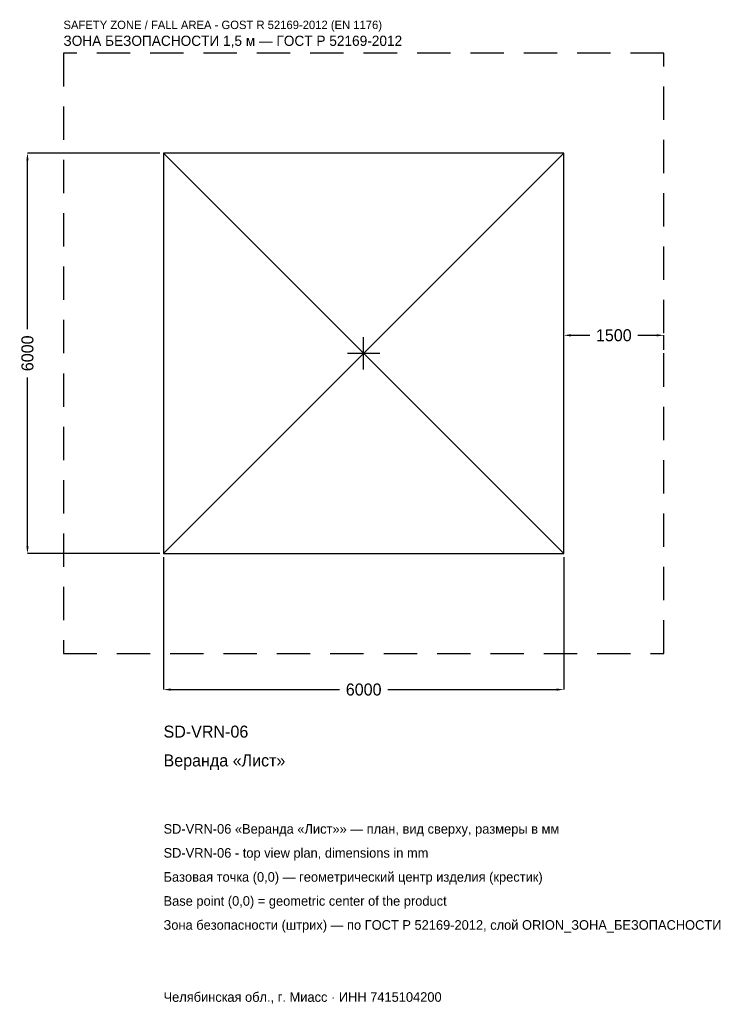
# Model space of a CAD drawing. Header units: metres. Extents: x -5157 to 5481, y -9757 to 5001.
import ezdxf

# ---------------------------------------------------------------- set-up
doc = ezdxf.new("R2010")
doc.units = ezdxf.units.M
doc.linetypes.add('DASHED', pattern=[800, 500, -300])
for name, color, linetype in [('ORION_ДАННЫЕ', 3, 'Continuous'), ('ORION_ЗОНА_БЕЗОПАСНОСТИ', 1, 'Continuous'), ('ORION_КОНТУР', 7, 'Continuous'), ('ORION_РАЗМЕРЫ', 8, 'Continuous')]:
    doc.layers.add(name, color=color, linetype=linetype)
doc.dimstyles.new('ORION', dxfattribs={"dimtxt": 180, "dimasz": 108, "dimexe": 1.25, "dimexo": 54, "dimtad": 1, "dimdec": 0, "dimcen": 2.5, "dimazin": 3, "dimtfac": 1, "dimtmove": 0, "dimatfit": 3, "dimarcsym": 0})

# ---------------------------------------------------------------- blocks, each defined once
blk = doc.blocks.new('_CLOSEDFILLED')
at = {"color": 0, "linetype": 'BYBLOCK'}
blk.add_solid([(-1, 0.16), (0, 0), (-1, -0.16)], dxfattribs=at)
blk = doc.blocks.new('*D1')
for p, q in [((-3000, -3054), (-3000, -5040)), ((3000, -3054), (3000, -5040)), ((-2892, -5040), (-360, -5040)), ((360, -5040), (2892, -5040))]:
    blk.add_line(p, q)
at = {"layer": 'Defpoints'}
for p in [(-3000, -3000), (3000, -3000), (-3000, -5040)]:
    blk.add_point(p, dxfattribs=at)
at = {"layer": 'ORION_РАЗМЕРЫ', "xscale": 108, "yscale": 108, "rotation": 180}
blk.add_blockref('_CLOSEDFILLED', (-3000, -5040), dxfattribs=at)
at = {"layer": 'ORION_РАЗМЕРЫ', "xscale": 108, "yscale": 108}
blk.add_blockref('_CLOSEDFILLED', (3000, -5040), dxfattribs=at)
at = {"layer": 'ORION_РАЗМЕРЫ', "insert": (0, -5040), "char_height": 180, "attachment_point": 5}
blk.add_mtext('6000', dxfattribs=at)
blk = doc.blocks.new('*D2')
for p, q in [((-3054, 3000), (-5040, 3000)), ((-5040, 360), (-5040, 2892)), ((-5040, -2892), (-5040, -360)), ((-3054, -3000), (-5040, -3000))]:
    blk.add_line(p, q)
at = {"layer": 'Defpoints'}
for p in [(-3000, 3000), (-5040, -3000), (-3000, -3000)]:
    blk.add_point(p, dxfattribs=at)
at = {"layer": 'ORION_РАЗМЕРЫ', "xscale": 108, "yscale": 108}
for p, rotation in [((-5040, 3000), 90), ((-5040, -3000), 270)]:
    blk.add_blockref('_CLOSEDFILLED', p, dxfattribs=dict(at, rotation=rotation))
at = {"layer": 'ORION_РАЗМЕРЫ', "insert": (-5040, 0), "char_height": 180, "attachment_point": 5, "rotation": 90}
blk.add_mtext('6000', dxfattribs=at)
blk = doc.blocks.new('*D3')
for p, q in [((3000, 54), (3000, 270)), ((3108, 270), (3390, 270)), ((4110, 270), (4392, 270)), ((4500, 54), (4500, 270))]:
    blk.add_line(p, q)
at = {"layer": 'Defpoints'}
for p in [(3000, 270), (3000, 0), (4500, 0)]:
    blk.add_point(p, dxfattribs=at)
at = {"layer": 'ORION_РАЗМЕРЫ', "xscale": 108, "yscale": 108, "rotation": 180}
blk.add_blockref('_CLOSEDFILLED', (3000, 270), dxfattribs=at)
at = {"layer": 'ORION_РАЗМЕРЫ', "xscale": 108, "yscale": 108}
blk.add_blockref('_CLOSEDFILLED', (4500, 270), dxfattribs=at)
at = {"layer": 'ORION_РАЗМЕРЫ', "insert": (3750, 270), "char_height": 180, "attachment_point": 5}
blk.add_mtext('1500', dxfattribs=at)
blk = doc.blocks.new('ОРИОН SD-VRN-06 Веранда Лист')
at = {"layer": 'ORION_ЗОНА_БЕЗОПАСНОСТИ', "linetype": 'DASHED'}
blk.add_lwpolyline([(-4500, -4500), (4500, -4500), (4500, 4500), (-4500, 4500)], close=True, dxfattribs=at)
at = {"layer": 'ORION_КОНТУР'}
for p, q in [((-3000, -3000), (3000, 3000)), ((-3000, 3000), (3000, -3000))]:
    blk.add_line(p, q, dxfattribs=at)
blk.add_lwpolyline([(-3000, -3000), (3000, -3000), (3000, 3000), (-3000, 3000)], close=True, dxfattribs=at)
at = {"layer": 'ORION_РАЗМЕРЫ'}
for p, q in [((0, -240), (0, 240)), ((-240, 0), (240, 0))]:
    blk.add_line(p, q, dxfattribs=at)
at = {"layer": 'ORION_ДАННЫЕ'}
for tag, p in [('АРТИКУЛ', (-3000, -5760)), ('НАИМЕНОВАНИЕ', (-3000, -6192))]:
    blk.add_attdef(tag, p, '', height=180, dxfattribs=at)
at = {"layer": 'ORION_ДАННЫЕ', "flags": 1}
for tag, p in [('ПРОИЗВОДИТЕЛЬ', (-3000, -6624)), ('ТЕЛЕФОН', (-3000, -7056)), ('САЙТ', (-3000, -7920)), ('АДРЕС', (-3000, -8352)), ('РЕКВИЗИТЫ', (-3000, -8784)), ('ГАБАРИТЫ', (-3000, -9216)), ('ЗОНА_БЕЗОПАСНОСТИ', (-3000, -9648))]:
    blk.add_attdef(tag, p, '', height=180, dxfattribs=at)
at = {"layer": 'ORION_ЗОНА_БЕЗОПАСНОСТИ', "color": 1}
for s, height, p in [('SAFETY ZONE / FALL AREA - GOST R 52169-2012 (EN 1176)', 126, (-4500, 4860)), ('ЗОНА БЕЗОПАСНОСТИ 1,5 м — ГОСТ Р 52169-2012', 153, (-4500, 4608))]:
    blk.add_text(s, height=height, dxfattribs=at).set_placement(p)
at = {"layer": 'ORION_РАЗМЕРЫ'}
dim = blk.add_linear_dim(base=(-5040, -3000), p1=(-3000, -3000), p2=(-3000, 3000), angle=90, dimstyle='ORION', dxfattribs=at)
dim.commit()
dim.dimension.update_dxf_attribs({"geometry": '*D2', "text_midpoint": (-5040, 0)})
for base, p1, p2, picture, middle in [((3000, 270), (3000, 0), (4500, 0), '*D3', (3750, 270)), ((-3000, -5040), (-3000, -3000), (3000, -3000), '*D1', (0, -5040))]:
    dim = blk.add_linear_dim(base=base, p1=p1, p2=p2, dimstyle='ORION', dxfattribs=at)
    dim.commit()
    dim.dimension.update_dxf_attribs({"geometry": picture, "text_midpoint": middle})

msp = doc.modelspace()

# ---------------------------------------------------------------- block references
msp.add_blockref('ОРИОН SD-VRN-06 Веранда Лист', (0, 0)).add_auto_attribs({'АРТИКУЛ': 'SD-VRN-06', 'НАИМЕНОВАНИЕ': 'Веранда «Лист»'})

# ---------------------------------------------------------------- texts
at = {"layer": 'ORION_ДАННЫЕ', "color": 3}
for s, p in [('SD-VRN-06 «Веранда «Лист»» — план, вид сверху, размеры в мм', (-3000, -7200)), ('SD-VRN-06 - top view plan, dimensions in mm', (-3000, -7560)), ('Челябинская обл., г. Миасс · ИНН 7415104200', (-3000, -9720))]:
    msp.add_text(s, height=144, dxfattribs=at).set_placement(p)
at = {"layer": 'ORION_ДАННЫЕ', "color": 7}
for s, p in [('Базовая точка (0,0) — геометрический центр изделия (крестик)', (-3000, -7920)), ('Base point (0,0) = geometric center of the product', (-3000, -8280))]:
    msp.add_text(s, height=144, dxfattribs=at).set_placement(p)
at = {"layer": 'ORION_ДАННЫЕ', "color": 1}
msp.add_text('Зона безопасности (штрих) — по ГОСТ Р 52169-2012, слой ORION_ЗОНА_БЕЗОПАСНОСТИ', height=144, dxfattribs=at).set_placement((-3000, -8640))

doc.saveas('drawing.dxf')
